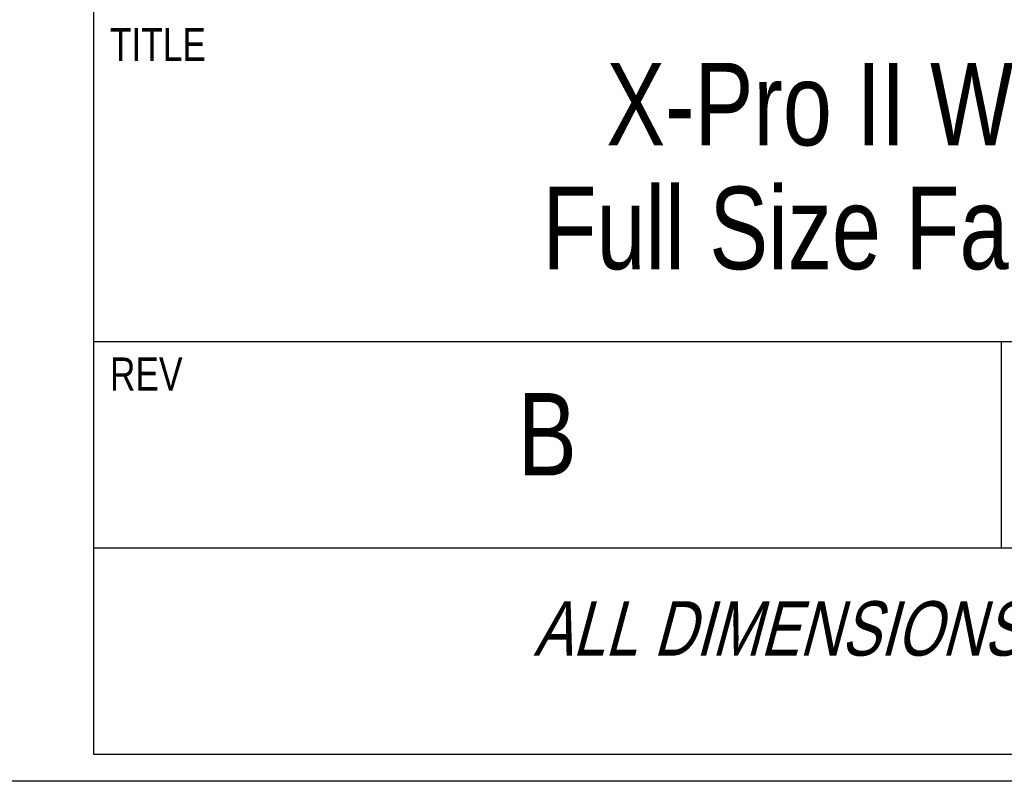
# Model space of a CAD drawing. Header units: inches. Extents: x 0 to 16, y 0 to 10.
# Tile 3 of 38: x 13.1 to 14.6, y 0 to 1.2. Entities that reach past the tile are written whole.
import ezdxf

# ---------------------------------------------------------------- set-up
doc = ezdxf.new("R2010")
doc.units = ezdxf.units.IN
doc.header["$LTSCALE"] = 0.935
doc.header["$MEASUREMENT"] = 0
doc.layers.get('0').update_dxf_attribs({"linetype": 'CONTINUOUS'})
doc.styles.get("Standard").update_dxf_attribs({"font": 'txt', "width": 0.8})

# ---------------------------------------------------------------- blocks, each defined once
blk = doc.blocks.new('*T18')
at = {"color": 2, "linetype": 'Continuous'}
for p, q in [((0, 0), (2.75, 0)), ((0, 0), (0, -1.875)), ((2.75, 0), (2.75, -1.875)), ((0, -0.75), (2.75, -0.75)), ((0, -1.25), (2.75, -1.25)), ((1.375, -1.25), (1.375, -1.5625)), ((0, -1.5625), (2.75, -1.5625)), ((0, -1.875), (2.75, -1.875))]:
    blk.add_line(p, q, dxfattribs=at)
at = {"color": 2, "linetype": 'Continuous', "attachment_point": 2, "line_spacing_factor": 0.9}
for s, insert, char_height, width in [('X-Pro II Workstation\\PFull Size Fan Filter Unit', (1.375, -0.8281), 0.125, 5), ('XPROII-4-FFU', (2.0625, -1.3281), 0.125, 2.4), ('B', (0.6875, -1.3281), 0.125, 0.2), ('\\Q15.0;ALL DIMENSIONS ARE IN INCHES', (1.375, -1.6435), 0.0825, 3.696)]:
    blk.add_mtext(s, dxfattribs=dict(at, insert=insert, char_height=char_height, width=width))

msp = doc.modelspace()

# ---------------------------------------------------------------- linework, layer by layer
at = {"color": 7, "linetype": 'Continuous'}
msp.add_line((16, 0), (0, 0), dxfattribs=at)

# ---------------------------------------------------------------- block references
msp.add_blockref('*T18', (13.225, 1.91632))

# ---------------------------------------------------------------- texts
at = {"color": 2, "linetype": 'Continuous', "char_height": 0.05, "attachment_point": 1, "line_spacing_factor": 0.9}
for s, insert, width in [('TITLE', (13.24974, 1.14087), 0.2), ('REV', (13.24993, 0.64194), 0.12)]:
    msp.add_mtext(s, dxfattribs=dict(at, insert=insert, width=width))

doc.saveas('drawing.dxf')
